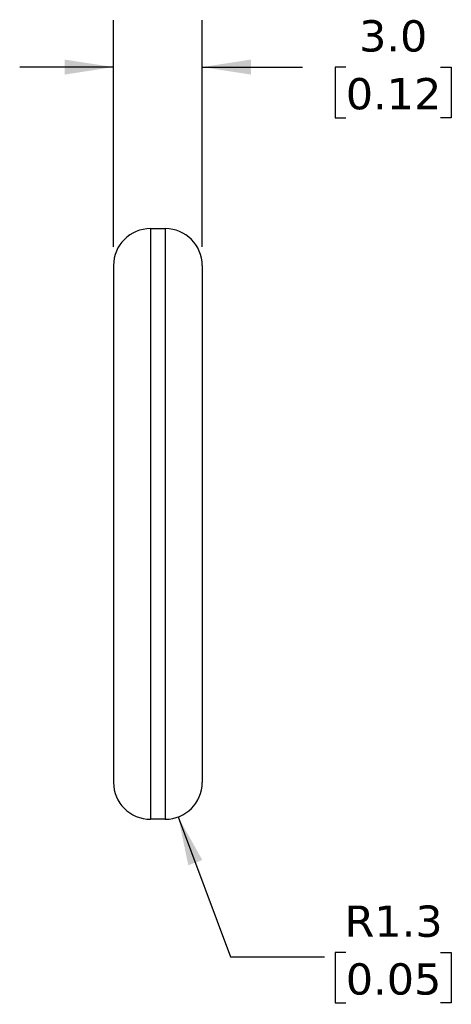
# Model space of a CAD drawing. Header units: millimetres. Extents: x 3 to 137, y 3 to 105.
# Tile 7 of 10: x 75 to 90, y 40 to 73. Entities that reach past the tile are written whole.
import ezdxf

# ---------------------------------------------------------------- set-up
doc = ezdxf.new("R2010")
doc.units = ezdxf.units.MM
doc.header["$LTSCALE"] = 0.5
doc.linetypes.add('SLD-Solid', pattern=[0])
doc.layers.add('DIMENSIONS', color=140, linetype='SLD-Solid', lineweight=25)
doc.styles.add('SLDTEXTSTYLE0', font='VERDANA.TTF')
doc.dimstyles.new('SLDDIMSTYLE1', dxfattribs={"dimtxt": 1.079004, "dimasz": 1.651, "dimexe": 0, "dimexo": 0.0625, "dimgap": 0.269751, "dimtad": 0, "dimtih": 1, "dimtoh": 1, "dimrnd": 1e-09, "dimzin": 4, "dimdsep": 46, "dimtxsty": 'SLDTEXTSTYLE0', "dimsah": 1, "dimcen": 0.09, "dimadec": 0, "dimazin": 1, "dimtfac": 1, "dimtmove": 0, "dimatfit": 0, "dimfxl": 0, "dimfrac": 2, "dimtolj": 1, "dimtzin": 12, "dimarcsym": 0})
doc.dimstyles.new('SLDDIMSTYLE2', dxfattribs={"dimtxt": 1.079004, "dimasz": 1.651, "dimexe": 0, "dimexo": 0.0625, "dimgap": 0.269751, "dimtad": 0, "dimtih": 1, "dimtoh": 1, "dimrnd": 1e-09, "dimzin": 12, "dimdsep": 46, "dimtxsty": 'SLDTEXTSTYLE0', "dimsah": 1, "dimcen": 0, "dimadec": 0, "dimazin": 3, "dimtfac": 1, "dimtofl": 0, "dimtmove": 0, "dimatfit": 3, "dimfxl": 0, "dimfrac": 2, "dimtolj": 1, "dimtzin": 12, "dimarcsym": 0})

# ---------------------------------------------------------------- blocks, each defined once
blk = doc.blocks.new('_D_1')
at = {"layer": 'DIMENSIONS'}
for p, q in [((78.121, 65.758), (78.121, 73.431)), ((81.121, 65.758), (81.121, 73.431)), ((78.121, 71.844), (74.946, 71.844)), ((81.121, 71.844), (84.518, 71.844)), ((85.98, 71.844), (85.618, 71.844)), ((85.618, 71.844), (85.618, 70.129)), ((89.186, 71.844), (89.549, 71.844)), ((89.549, 71.844), (89.549, 70.129)), ((85.618, 70.129), (85.98, 70.129)), ((89.549, 70.129), (89.186, 70.129))]:
    blk.add_line(p, q, dxfattribs=at)
for points in [[(78.121, 71.844), (76.47, 72.098), (76.47, 71.59)], [(81.121, 71.844), (82.772, 71.59), (82.772, 72.098)]]:
    blk.add_solid(points, dxfattribs=at)
at = {"layer": 'DIMENSIONS', "char_height": 1.0583, "attachment_point": 1, "style": 'SLDTEXTSTYLE0'}
for s, insert in [('3.0', (86.429, 73.43)), ('0.12', (85.98, 71.473))]:
    blk.add_mtext(s, dxfattribs=dict(at, insert=insert))
blk = doc.blocks.new('_D_2')
at = {"layer": 'DIMENSIONS'}
for p, q in [((80.309, 46.452), (82.08, 41.716)), ((82.08, 41.716), (85.255, 41.716)), ((85.98, 41.867), (85.618, 41.867)), ((85.618, 41.867), (85.618, 40.153)), ((89.186, 41.867), (89.549, 41.867)), ((89.549, 41.867), (89.549, 40.153)), ((85.618, 40.153), (85.98, 40.153)), ((89.549, 40.153), (89.186, 40.153))]:
    blk.add_line(p, q, dxfattribs=at)
blk.add_solid([(80.309, 46.452), (80.65, 44.816), (81.125, 44.994)], dxfattribs=at)
at = {"layer": 'DIMENSIONS', "char_height": 1.0583, "attachment_point": 1, "style": 'SLDTEXTSTYLE0'}
for s, insert in [('R1.3', (85.938, 43.453)), ('0.05', (85.98, 41.497))]:
    blk.add_mtext(s, dxfattribs=dict(at, insert=insert))

msp = doc.modelspace()

# ---------------------------------------------------------------- linework, layer by layer
for p, q in [((79.371, 66.373), (79.371, 46.373)), ((79.371, 66.373), (79.871, 66.373)), ((79.871, 66.373), (79.871, 46.373)), ((78.121, 65.123), (78.121, 47.623)), ((81.121, 65.123), (81.121, 47.623)), ((79.871, 46.373), (79.371, 46.373))]:
    msp.add_line(p, q)
for centre, start, end in [((79.371, 65.123), 90, 180), ((79.871, 65.123), 0, 90), ((79.371, 47.623), 180, 270), ((79.871, 47.623), 270, 360)]:
    msp.add_arc(centre, 1.25, start, end)

# ---------------------------------------------------------------- dimensions: what is measured, and where the dimension line sits
at = {"layer": 'DIMENSIONS'}
dim = msp.add_linear_dim(base=(81.121, 71.844), p1=(78.121, 65.123), p2=(81.121, 65.123), dimstyle='SLDDIMSTYLE1', dxfattribs=at)
dim.commit()
dim.dimension.update_dxf_attribs({"geometry": '_D_1', "text_midpoint": (87.583, 71.844), "dimtype": 160})
dim = msp.add_radius_dim(center=(79.871, 47.623), mpoint=(80.309, 46.452), dimstyle='SLDDIMSTYLE2', dxfattribs=at)
dim.commit()
dim.dimension.update_dxf_attribs({"geometry": '_D_2', "text_midpoint": (87.583, 41.716), "dimtype": 164})

doc.saveas('drawing.dxf')
